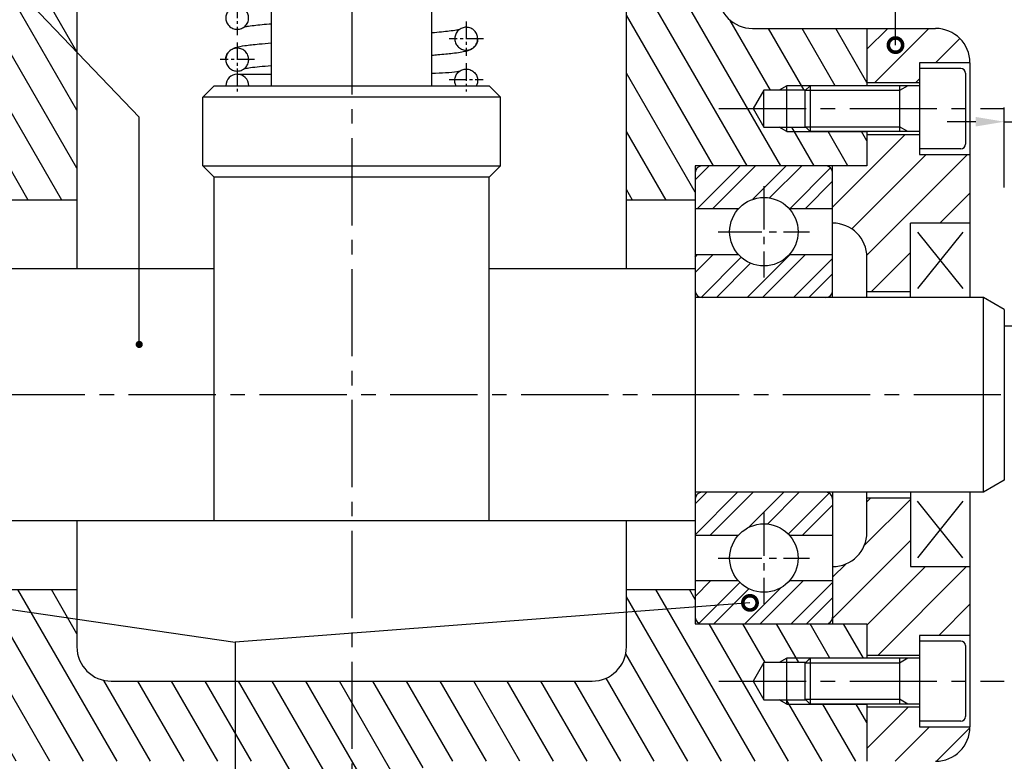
# Model space of a CAD drawing. Header units: millimetres. Extents: x 0 to 420, y 0 to 297.
# Tile 3 of 7: x 89 to 175, y 68 to 132. Entities that reach past the tile are written whole.
import ezdxf

# ---------------------------------------------------------------- set-up
doc = ezdxf.new("R2010")
doc.units = ezdxf.units.MM
doc.header["$LTSCALE"] = 0.4
doc.linetypes.add('CENTER2', pattern=[28.575, 19.05, -3.175, 3.175, -3.175])
for name, color, linetype in [('가는선', 1, 'Continuous'), ('외형선', 3, 'Continuous'), ('중심선', 1, 'CENTER2')]:
    doc.layers.add(name, color=color, linetype=linetype)
doc.styles.get("Standard").update_dxf_attribs({"font": 'isocp.shx', "bigfont": 'whgtxt.shx'})
doc.dimstyles.new('ISO-25', dxfattribs={"dimtxt": 2.5, "dimasz": 2.5, "dimexe": 1.25, "dimexo": 0.625, "dimtad": 1, "dimdec": 4, "dimtxsty": 'Standard', "dimcen": 2.5, "dimadec": 4, "dimazin": 2, "dimtfac": 1, "dimtdec": 4, "dimtmove": 0, "dimatfit": 3, "dimfxl": 1, "dimarcsym": 0})
pattern_1 = [(120, (0, -7.826), (-2.199705, -1.27), [])]

# ---------------------------------------------------------------- blocks, each defined once
blk = doc.blocks.new('_DotSmall')
at = {"color": 0, "linetype": 'ByBlock', "const_width": 0.5}
blk.add_lwpolyline([(-0.0625, 0, 1), (0.0625, 0, 1)], format="xyb", close=True, dxfattribs=at)
blk = doc.blocks.new('*D15')
at = {"color": 0, "lineweight": -2}
for p, q in [((174.741, 117.713), (174.741, 124.695)), ((179.741, 117.713), (179.741, 124.695)), ((172.241, 123.445), (169.741, 123.445)), ((174.741, 123.445), (179.741, 123.445)), ((182.241, 123.445), (184.741, 123.445))]:
    blk.add_line(p, q, dxfattribs=at)
at = {"color": 0}
for points in [[(172.241, 123.862), (172.241, 123.029), (174.741, 123.445)], [(182.241, 123.862), (182.241, 123.029), (179.741, 123.445)]]:
    blk.add_solid(points, dxfattribs=at)
at = {"layer": 'Defpoints', "color": 0}
for p in [(179.741, 123.445), (174.741, 117.088), (179.741, 117.088)]:
    blk.add_point(p, dxfattribs=at)
at = {"color": 0, "insert": (177.241, 125.32), "char_height": 2.5, "attachment_point": 5}
blk.add_mtext('5', dxfattribs=at)
blk = doc.blocks.new('*U4')
at = {"layer": '가는선'}
h = blk.add_hatch(dxfattribs=at)
h.set_pattern_fill('ANSI31', color=256, scale=0.8, angle=75)
h.set_pattern_definition(pattern_1)
edge = h.paths.add_edge_path()
edge.add_arc((96.741, 136.588), 3, 90, 180, ccw=False)
edge.add_line((96.741, 139.588), (103.741, 139.588))
edge.add_line((103.741, 139.588), (103.741, 154.588))
edge.add_line((103.741, 154.588), (100.741, 154.588))
edge.add_line((100.741, 154.588), (100.741, 147.617))
edge.add_line((100.741, 147.617), (100.362, 147.238))
edge.add_line((100.362, 147.238), (100.362, 145.931))
edge.add_line((100.362, 145.931), (100.362, 144.588))
edge.add_line((100.362, 144.588), (98.741, 143.652))
edge.add_line((98.741, 143.652), (97.12, 144.588))
edge.add_line((97.12, 144.588), (97.12, 147.238))
edge.add_line((97.12, 147.238), (96.741, 147.617))
edge.add_line((96.741, 147.617), (96.741, 154.588))
edge.add_line((96.741, 154.588), (92.741, 154.588))
edge.add_line((92.741, 154.588), (92.741, 152.588))
edge.add_arc((89.741, 152.588), 3, 270, 360, ccw=False)
edge.add_line((89.741, 149.588), (88.741, 149.588))
edge.add_arc((88.741, 146.588), 3, 90, 180)
edge.add_line((85.741, 146.588), (85.741, 134.588))
edge.add_arc((82.741, 134.588), 3, 270, 360, ccw=False)
edge.add_line((82.741, 131.588), (72.741, 131.588))
edge.add_line((72.741, 131.588), (72.741, 126.588))
edge.add_line((72.741, 126.588), (77.712, 126.588))
edge.add_line((77.712, 126.588), (79.741, 126.588))
edge.add_line((79.741, 126.588), (80.398, 126.209))
edge.add_line((80.398, 126.209), (81.741, 126.209))
edge.add_line((81.741, 126.209), (82.677, 124.588))
edge.add_line((82.677, 124.588), (81.741, 122.967))
edge.add_line((81.741, 122.967), (80.398, 122.967))
edge.add_line((80.398, 122.967), (79.741, 122.588))
edge.add_line((79.741, 122.588), (72.741, 122.588))
edge.add_line((72.741, 122.588), (72.741, 119.588))
edge.add_line((72.741, 119.588), (87.741, 119.588))
edge.add_line((87.741, 119.588), (87.741, 116.588))
edge.add_line((87.741, 116.588), (93.741, 116.588))
edge.add_line((93.741, 116.588), (93.741, 136.588))
h.paths.add_polyline_path([(79.741, 126.588), (77.712, 126.588), (78.091, 126.209), (79.741, 126.209)], flags=17)
h.paths.add_polyline_path([(79.741, 126.588), (79.741, 126.209), (80.398, 126.209)], flags=17)
h.paths.add_polyline_path([(79.741, 122.967), (78.091, 122.967), (77.712, 122.588), (79.741, 122.588)], flags=17)
h.paths.add_polyline_path([(80.398, 122.967), (79.741, 122.967), (79.741, 122.588)], flags=17)
h = blk.add_hatch(dxfattribs=at)
h.set_pattern_fill('ANSI31', color=256, scale=0.8, angle=75)
h.set_pattern_definition(pattern_1)
edge = h.paths.add_edge_path()
edge.add_line((162.741, 131.588), (152.741, 131.588))
edge.add_arc((152.741, 134.588), 3, 180, 270, ccw=False)
edge.add_line((149.741, 134.588), (149.741, 146.588))
edge.add_arc((146.741, 146.588), 3, 0, 90)
edge.add_line((146.741, 149.588), (145.741, 149.588))
edge.add_arc((145.741, 152.588), 3, 180, 270, ccw=False)
edge.add_line((142.741, 152.588), (142.741, 154.588))
edge.add_line((142.741, 154.588), (138.741, 154.588))
edge.add_line((138.741, 154.588), (138.741, 147.617))
edge.add_line((138.741, 147.617), (138.362, 147.238))
edge.add_line((138.362, 147.238), (138.362, 145.931))
edge.add_line((138.362, 145.931), (138.362, 144.588))
edge.add_line((138.362, 144.588), (136.741, 143.652))
edge.add_line((136.741, 143.652), (135.12, 144.588))
edge.add_line((135.12, 144.588), (135.12, 147.238))
edge.add_line((135.12, 147.238), (134.741, 147.617))
edge.add_line((134.741, 147.617), (134.741, 154.588))
edge.add_line((134.741, 154.588), (131.741, 154.588))
edge.add_line((131.741, 154.588), (131.741, 139.588))
edge.add_line((131.741, 139.588), (138.741, 139.588))
edge.add_arc((138.741, 136.588), 3, 0, 90, ccw=False)
edge.add_line((141.741, 136.588), (141.741, 116.588))
edge.add_line((141.741, 116.588), (147.741, 116.588))
edge.add_line((147.741, 116.588), (147.741, 119.588))
edge.add_line((147.741, 119.588), (162.741, 119.588))
edge.add_line((162.741, 119.588), (162.741, 122.588))
edge.add_line((162.741, 122.588), (157.77, 122.588))
edge.add_line((157.77, 122.588), (155.741, 122.588))
edge.add_line((155.741, 122.588), (155.085, 122.967))
edge.add_line((155.085, 122.967), (153.741, 122.967))
edge.add_line((153.741, 122.967), (152.805, 124.588))
edge.add_line((152.805, 124.588), (153.741, 126.209))
edge.add_line((153.741, 126.209), (155.085, 126.209))
edge.add_line((155.085, 126.209), (155.741, 126.588))
edge.add_line((155.741, 126.588), (162.741, 126.588))
edge.add_line((162.741, 126.588), (162.741, 131.588))
h.paths.add_polyline_path([(157.391, 122.967), (155.741, 122.967), (155.741, 122.588), (157.77, 122.588)], flags=17)
h.paths.add_polyline_path([(155.741, 122.967), (155.085, 122.967), (155.741, 122.588)], flags=17)
h.paths.add_polyline_path([(157.77, 126.588), (155.741, 126.588), (155.741, 126.209), (157.391, 126.209)], flags=17)
h.paths.add_polyline_path([(155.741, 126.588), (155.085, 126.209), (155.741, 126.209)], flags=17)
h = blk.add_hatch(dxfattribs=at)
h.set_pattern_fill('ANSI31', color=256, scale=0.8)
h.set_pattern_definition([(45, (0, -7.826), (-1.79605, 1.79605), [])])
edge = h.paths.add_edge_path()
edge.add_line((171.741, 84.588), (166.541, 84.588))
edge.add_line((166.541, 84.588), (166.541, 90.588))
edge.add_line((166.541, 90.588), (162.741, 90.588))
edge.add_line((162.741, 90.588), (162.741, 87.588))
edge.add_arc((159.741, 87.588), 3, 270, 360, ccw=False)
edge.add_line((159.741, 84.588), (159.741, 79.588))
edge.add_line((159.741, 79.588), (160.741, 79.588))
edge.add_line((160.741, 79.588), (162.741, 79.588))
edge.add_line((162.741, 79.588), (162.741, 76.838))
edge.add_line((162.741, 76.838), (167.341, 76.838))
edge.add_line((167.341, 76.838), (167.341, 78.588))
edge.add_line((167.341, 78.588), (171.741, 78.588))
edge.add_line((171.741, 78.588), (171.741, 84.588))
edge = h.paths.add_edge_path()
edge.add_line((171.741, 70.588), (167.341, 70.588))
edge.add_line((167.341, 70.588), (167.341, 72.338))
edge.add_line((167.341, 72.338), (162.741, 72.338))
edge.add_line((162.741, 72.338), (162.741, 67.588))
edge.add_line((162.741, 67.588), (168.741, 67.588))
edge.add_arc((168.741, 70.588), 3, 270, 360)
edge = h.paths.add_edge_path()
edge.add_line((171.741, 120.588), (167.341, 120.588))
edge.add_line((167.341, 120.588), (167.341, 122.338))
edge.add_line((167.341, 122.338), (162.741, 122.338))
edge.add_line((162.741, 122.338), (162.741, 119.588))
edge.add_line((162.741, 119.588), (160.741, 119.588))
edge.add_line((160.741, 119.588), (159.741, 119.588))
edge.add_line((159.741, 119.588), (159.741, 114.588))
edge.add_arc((159.741, 111.588), 3, 0, 90, ccw=False)
edge.add_line((162.741, 111.588), (162.741, 108.588))
edge.add_line((162.741, 108.588), (166.541, 108.588))
edge.add_line((166.541, 108.588), (166.541, 114.588))
edge.add_line((166.541, 114.588), (171.741, 114.588))
edge.add_line((171.741, 114.588), (171.741, 120.588))
edge = h.paths.add_edge_path()
edge.add_line((168.741, 131.588), (162.741, 131.588))
edge.add_line((162.741, 131.588), (162.741, 126.838))
edge.add_line((162.741, 126.838), (167.341, 126.838))
edge.add_line((167.341, 126.838), (167.341, 128.588))
edge.add_line((167.341, 128.588), (171.741, 128.588))
edge.add_arc((168.741, 128.588), 3, 0, 90)
h = blk.add_hatch(dxfattribs=at)
h.set_pattern_fill('ANSI32', color=256, scale=0.3)
h.set_pattern_definition([(45, (0, -7.826), (-2.020558, 2.020558), []), (45, (1.347, -7.826), (-2.020558, 2.020558), [])])
h.paths.add_polyline_path([(159.141, 108.088, 0.414214), (159.741, 108.688), (159.741, 111.837), (155.963, 111.837, -0.445148), (151.519, 111.837), (147.741, 111.837), (147.741, 108.688, 0.414214), (148.341, 108.088)])
h.paths.add_polyline_path([(148.341, 119.588, 0.414214), (147.741, 118.988), (147.741, 115.839), (151.519, 115.839, -0.445148), (155.963, 115.839), (159.741, 115.839), (159.741, 118.988, 0.414214), (159.141, 119.588)])
h.paths.add_polyline_path([(159.741, 90.488, 0.414214), (159.141, 91.088), (148.341, 91.088, 0.414214), (147.741, 90.488), (147.741, 87.339), (151.519, 87.339, -0.445148), (155.963, 87.339), (159.741, 87.339)])
h.paths.add_polyline_path([(155.963, 83.337, -0.445148), (151.519, 83.337), (147.741, 83.337), (147.741, 80.188, 0.414214), (148.341, 79.588), (159.141, 79.588, 0.414214), (159.741, 80.188), (159.741, 83.337)])
h = blk.add_hatch(dxfattribs=at)
h.set_pattern_fill('ANSI31', color=256, scale=0.8, angle=75)
h.set_pattern_definition(pattern_1)
edge = h.paths.add_edge_path()
edge.add_spline(control_points=[(112.741, 63.011), (113.441, 63.151), (115.086, 63.364), (117.896, 63.116), (120.456, 61.93), (122.135, 62.097), (122.741, 62.232)], knot_values=[5.557115, 5.557115, 5.557115, 5.557115, 7.713533, 10.579661, 13.913756, 15.788698, 15.788698, 15.788698, 15.788698], degree=3, periodic=0)
edge.add_line((122.741, 62.232), (122.741, 64.588))
edge.add_arc((125.741, 64.588), 3, 90, 180, ccw=False)
edge.add_line((125.741, 67.588), (162.741, 67.588))
edge.add_line((162.741, 67.588), (162.741, 72.588))
edge.add_line((162.741, 72.588), (157.77, 72.588))
edge.add_line((157.77, 72.588), (155.741, 72.588))
edge.add_line((155.741, 72.588), (155.085, 72.967))
edge.add_line((155.085, 72.967), (153.741, 72.967))
edge.add_line((153.741, 72.967), (152.805, 74.588))
edge.add_line((152.805, 74.588), (153.741, 76.209))
edge.add_line((153.741, 76.209), (155.085, 76.209))
edge.add_line((155.085, 76.209), (155.741, 76.588))
edge.add_line((155.741, 76.588), (162.741, 76.588))
edge.add_line((162.741, 76.588), (162.741, 79.588))
edge.add_line((162.741, 79.588), (147.741, 79.588))
edge.add_line((147.741, 79.588), (147.741, 82.588))
edge.add_line((147.741, 82.588), (141.741, 82.588))
edge.add_line((141.741, 82.588), (141.741, 77.588))
edge.add_arc((138.741, 77.588), 3, 270, 360, ccw=False)
edge.add_line((138.741, 74.588), (96.741, 74.588))
edge.add_arc((96.741, 77.588), 3, 180, 270, ccw=False)
edge.add_line((93.741, 77.588), (93.741, 82.588))
edge.add_line((93.741, 82.588), (87.741, 82.588))
edge.add_line((87.741, 82.588), (87.741, 79.588))
edge.add_line((87.741, 79.588), (72.741, 79.588))
edge.add_line((72.741, 79.588), (72.741, 76.588))
edge.add_line((72.741, 76.588), (77.712, 76.588))
edge.add_line((77.712, 76.588), (79.741, 76.588))
edge.add_line((79.741, 76.588), (80.398, 76.209))
edge.add_line((80.398, 76.209), (81.741, 76.209))
edge.add_line((81.741, 76.209), (82.677, 74.588))
edge.add_line((82.677, 74.588), (81.741, 72.967))
edge.add_line((81.741, 72.967), (80.398, 72.967))
edge.add_line((80.398, 72.967), (79.741, 72.588))
edge.add_line((79.741, 72.588), (72.741, 72.588))
edge.add_line((72.741, 72.588), (72.741, 67.588))
edge.add_line((72.741, 67.588), (109.741, 67.588))
edge.add_arc((109.741, 64.588), 3, 0, 90, ccw=False)
edge.add_line((112.741, 64.588), (112.741, 63.011))
h.paths.add_polyline_path([(79.741, 72.967), (78.091, 72.967), (77.712, 72.588), (79.741, 72.588)], flags=17)
h.paths.add_polyline_path([(80.398, 72.967), (79.741, 72.967), (79.741, 72.588)], flags=17)
h.paths.add_polyline_path([(79.741, 76.588), (77.712, 76.588), (78.091, 76.209), (79.741, 76.209)], flags=17)
h.paths.add_polyline_path([(79.741, 76.588), (79.741, 76.209), (80.398, 76.209)], flags=17)
h.paths.add_polyline_path([(157.391, 72.967), (155.741, 72.967), (155.741, 72.588), (157.77, 72.588)], flags=17)
h.paths.add_polyline_path([(155.741, 72.967), (155.085, 72.967), (155.741, 72.588)], flags=17)
h.paths.add_polyline_path([(155.741, 76.588), (155.085, 76.209), (155.741, 76.209)], flags=17)
h.paths.add_polyline_path([(157.77, 76.588), (155.741, 76.588), (155.741, 76.209), (157.391, 76.209)], flags=17)
for p, q in [((165.238, 130.134), (165.238, 193.756)), ((152.526, 81.425), (107.552, 77.991))]:
    blk.add_line(p, q)
for p, q in [((155.741, 126.588), (155.085, 126.209)), ((162.741, 126.588), (155.741, 126.588)), ((166.315, 126.588), (165.591, 126.17)), ((165.591, 126.17), (157.352, 126.17)), ((157.352, 123.006), (165.591, 123.006)), ((166.315, 122.588), (165.591, 123.006)), ((155.741, 122.588), (155.085, 122.967)), ((155.741, 122.588), (162.741, 122.588)), ((155.741, 76.588), (155.085, 76.209)), ((162.741, 76.588), (155.741, 76.588)), ((166.315, 76.588), (165.591, 76.17)), ((165.591, 76.17), (157.352, 76.17)), ((155.741, 72.588), (155.085, 72.967)), ((155.741, 72.588), (162.741, 72.588)), ((157.352, 73.006), (165.591, 73.006)), ((166.315, 72.588), (165.591, 73.006))]:
    blk.add_line(p, q, dxfattribs=at)
at = {"layer": '외형선'}
for p, q in [((110.741, 126.588), (110.741, 145.288)), ((124.741, 126.588), (124.741, 145.288)), ((93.741, 136.588), (93.741, 110.588)), ((141.741, 110.588), (141.741, 136.588)), ((152.741, 131.588), (168.741, 131.588)), ((162.741, 131.588), (162.741, 126.588)), ((167.341, 128.588), (167.341, 120.588)), ((171.741, 128.588), (167.341, 128.588)), ((171.741, 128.588), (171.741, 108.088)), ((107.741, 127.588), (110.741, 127.588)), ((170.941, 128.088), (167.341, 128.088)), ((171.341, 127.688), (171.341, 121.488)), ((105.741, 126.588), (104.741, 125.588)), ((105.741, 126.588), (129.741, 126.588)), ((129.741, 126.588), (130.741, 125.588)), ((155.741, 122.588), (155.741, 126.588)), ((157.341, 126.158), (157.77, 126.588)), ((157.77, 126.588), (157.77, 122.588)), ((167.341, 126.588), (157.77, 126.588)), ((167.341, 126.838), (162.741, 126.838)), ((165.591, 126.588), (165.591, 122.588)), ((130.741, 125.588), (104.741, 125.588)), ((104.741, 119.588), (104.741, 125.588)), ((130.741, 119.588), (130.741, 125.588)), ((153.741, 126.209), (152.805, 124.588)), ((157.391, 126.209), (153.741, 126.209)), ((153.741, 122.967), (153.741, 126.209)), ((157.341, 123.017), (157.341, 126.158)), ((152.805, 124.588), (153.741, 122.967)), ((157.341, 123.017), (157.77, 122.588)), ((153.741, 122.967), (157.391, 122.967)), ((167.341, 122.588), (157.77, 122.588)), ((162.741, 122.588), (162.741, 119.588)), ((162.741, 122.338), (167.341, 122.338)), ((170.941, 121.088), (167.341, 121.088)), ((167.341, 120.588), (171.741, 120.588)), ((104.741, 119.588), (130.741, 119.588)), ((105.741, 118.588), (104.741, 119.588)), ((129.741, 118.588), (130.741, 119.588)), ((162.741, 119.588), (147.741, 119.588)), ((147.741, 119.588), (147.741, 79.588)), ((159.741, 108.088), (159.741, 119.588)), ((105.741, 88.588), (105.741, 118.588)), ((129.741, 118.588), (105.741, 118.588)), ((129.741, 88.588), (129.741, 118.588)), ((93.741, 116.588), (87.741, 116.588)), ((147.741, 116.588), (141.741, 116.588)), ((151.519, 115.839), (147.741, 115.839)), ((159.741, 115.839), (155.963, 115.839)), ((171.741, 114.588), (166.541, 114.588)), ((166.541, 108.088), (166.541, 114.588)), ((171.116, 113.807), (167.166, 108.869)), ((167.166, 113.807), (171.116, 108.869)), ((147.741, 111.837), (151.519, 111.837)), ((155.963, 111.837), (159.741, 111.837)), ((162.741, 108.088), (162.741, 111.588)), ((105.741, 110.588), (87.741, 110.588)), ((147.741, 110.588), (129.741, 110.588)), ((166.541, 108.588), (162.741, 108.588)), ((172.921, 108.088), (147.741, 108.088)), ((172.921, 91.088), (172.921, 108.088)), ((174.741, 107.037), (172.921, 108.088)), ((174.741, 107.037), (174.741, 92.139)), ((181.741, 105.588), (174.741, 105.588)), ((174.741, 92.139), (172.921, 91.088)), ((172.921, 91.088), (147.741, 91.088)), ((159.741, 91.088), (159.741, 79.588)), ((162.741, 87.588), (162.741, 91.088)), ((162.741, 90.588), (166.541, 90.588)), ((166.541, 91.088), (166.541, 84.588)), ((171.116, 90.307), (167.166, 85.369)), ((171.116, 85.369), (167.166, 90.307)), ((171.741, 91.088), (171.741, 70.588)), ((147.741, 88.588), (87.741, 88.588)), ((93.741, 88.588), (93.741, 77.588)), ((141.741, 77.588), (141.741, 88.588)), ((147.741, 87.339), (151.519, 87.339)), ((155.963, 87.339), (159.741, 87.339)), ((166.541, 84.588), (171.741, 84.588)), ((87.741, 82.588), (93.741, 82.588)), ((141.741, 82.588), (147.741, 82.588)), ((151.519, 83.337), (147.741, 83.337)), ((159.741, 83.337), (155.963, 83.337)), ((147.741, 79.588), (162.741, 79.588)), ((162.741, 79.588), (162.741, 76.588)), ((171.741, 78.588), (167.341, 78.588)), ((167.341, 78.588), (167.341, 70.588)), ((170.941, 78.088), (167.341, 78.088)), ((171.341, 77.688), (171.341, 71.488)), ((155.741, 72.588), (155.741, 76.588)), ((157.341, 76.158), (157.77, 76.588)), ((157.77, 76.588), (157.77, 72.588)), ((167.341, 76.588), (157.77, 76.588)), ((167.341, 76.838), (162.741, 76.838)), ((165.591, 76.588), (165.591, 72.588)), ((153.741, 76.209), (152.805, 74.588)), ((157.391, 76.209), (153.741, 76.209)), ((153.741, 72.967), (153.741, 76.209)), ((157.341, 73.017), (157.341, 76.158)), ((96.741, 74.588), (138.741, 74.588)), ((152.805, 74.588), (153.741, 72.967)), ((153.741, 72.967), (157.391, 72.967)), ((157.341, 73.017), (157.77, 72.588)), ((167.341, 72.588), (157.77, 72.588)), ((162.741, 72.588), (162.741, 67.588)), ((162.741, 72.338), (167.341, 72.338)), ((170.941, 71.088), (167.341, 71.088)), ((167.341, 70.588), (171.741, 70.588))]:
    blk.add_line(p, q, dxfattribs=at)
for centre in [(153.741, 113.838), (153.741, 85.338)]:
    blk.add_circle(centre, 2.99, dxfattribs=at)
for centre, radius, start, end in [((152.741, 134.588), 3, 180, 270), ((168.741, 128.588), 3, 0, 90), ((107.741, 126.588), 1, 0, 180), ((170.941, 127.688), 0.4, 0, 90), ((170.941, 121.488), 0.4, 270, 0), ((148.341, 118.988), 0.6, 90, 180), ((159.141, 118.988), 0.6, 0, 90), ((159.741, 111.588), 3, 0, 90), ((148.341, 108.688), 0.6, 180, 270), ((159.141, 108.688), 0.6, 270, 0), ((148.341, 90.488), 0.6, 90, 180), ((159.141, 90.488), 0.6, 0, 90), ((159.741, 87.588), 3, 270, 0), ((148.341, 80.188), 0.6, 180, 270), ((159.141, 80.188), 0.6, 270, 0), ((96.741, 77.588), 3, 180, 270), ((138.741, 77.588), 3, 270, 0), ((170.941, 77.688), 0.4, 0, 90), ((170.941, 71.488), 0.4, 270, 0), ((168.741, 70.588), 3, 270, 0)]:
    blk.add_arc(centre, radius, start, end, dxfattribs=at)
for points, knots in [([(106.741, 132.517), (106.741, 132.532), (106.741, 132.548), (106.748, 132.693), (106.779, 132.821), (106.889, 133.057), (106.967, 133.163), (107.158, 133.34), (107.27, 133.409), (107.514, 133.5), (107.644, 133.521), (107.904, 133.512), (108.032, 133.483), (108.27, 133.376), (108.377, 133.3), (108.556, 133.111), (108.626, 133), (108.721, 132.757), (108.743, 132.628), (108.738, 132.367), (108.71, 132.239), (108.607, 132), (108.532, 131.892), (108.346, 131.71), (108.235, 131.638), (107.994, 131.541), (107.865, 131.516), (107.604, 131.518), (107.475, 131.544), (107.235, 131.645), (107.126, 131.718), (107.034, 131.81), (106.982, 131.862), (106.936, 131.92), (106.857, 132.044), (106.824, 132.111), (106.761, 132.288), (106.741, 132.402), (106.741, 132.517)], [-0.5515, -0.5515, -0.5515, -0.5515, -0.5469023, -0.5469023, -0.5078378, -0.5078378, -0.4687734, -0.4687734, -0.4297089, -0.4297089, -0.3906445, -0.3906445, -0.35158, -0.35158, -0.3125156, -0.3125156, -0.2734511, -0.2734511, -0.2343867, -0.2343867, -0.1953222, -0.1953222, -0.1562578, -0.1562578, -0.1171933, -0.1171933, -0.0781289, -0.0781289, -0.0390644, -0.0390644, 0, 0, 0, 0.022118, 0.022118, 0.0442359, 0.0442359, 0.0787026, 0.0787026, 0.0787026, 0.0787026]), ([(110.741, 131.977), (110.149, 131.928), (109.631, 131.88), (108.973, 131.804), (108.761, 131.776), (108.479, 131.731), (108.383, 131.713), (108.315, 131.698)], [2.4199003, 2.4199003, 2.4199003, 2.4199003, 2.6725627, 2.6725627, 2.823798, 2.823798, 2.9281522, 2.9281522, 2.9281522, 2.9281522]), ([(128.741, 130.693), (128.741, 130.69), (128.741, 130.688), (128.74, 130.556), (128.714, 130.427), (128.613, 130.187), (128.54, 130.078), (128.448, 129.986), (128.396, 129.933), (128.338, 129.887), (128.214, 129.808), (128.147, 129.776), (127.955, 129.707), (127.825, 129.688), (127.565, 129.7), (127.437, 129.731), (127.201, 129.841), (127.095, 129.918), (126.918, 130.11), (126.849, 130.222), (126.759, 130.466), (126.737, 130.595), (126.746, 130.856), (126.776, 130.984), (126.882, 131.221), (126.958, 131.328), (127.147, 131.508), (127.258, 131.578), (127.501, 131.672), (127.631, 131.695), (127.891, 131.69), (128.019, 131.662), (128.258, 131.558), (128.367, 131.484), (128.548, 131.297), (128.62, 131.187), (128.716, 130.947), (128.741, 130.821), (128.741, 130.693)], [-0.0787851, -0.0787851, -0.0787851, -0.0787851, -0.0781289, -0.0781289, -0.0390644, -0.0390644, 0, 0, 0, 0.022118, 0.022118, 0.0442359, 0.0442359, 0.0833004, 0.0833004, 0.1223648, 0.1223648, 0.1614293, 0.1614293, 0.2004937, 0.2004937, 0.2395582, 0.2395582, 0.2786226, 0.2786226, 0.317687, 0.317687, 0.3567515, 0.3567515, 0.3958159, 0.3958159, 0.4348804, 0.4348804, 0.4739448, 0.4739448, 0.5130093, 0.5130093, 0.5514175, 0.5514175, 0.5514175, 0.5514175]), ([(124.741, 131.232), (125.333, 131.281), (125.851, 131.33), (126.509, 131.406), (126.721, 131.434), (127.003, 131.479), (127.099, 131.497), (127.167, 131.512)], [2.4199003, 2.4199003, 2.4199003, 2.4199003, 2.6725627, 2.6725627, 2.823798, 2.823798, 2.9281522, 2.9281522, 2.9281522, 2.9281522]), ([(106.741, 128.868), (106.741, 128.996), (106.766, 129.125), (106.853, 129.351), (106.915, 129.451), (107.048, 129.612), (107.12, 129.675), (107.258, 129.775), (107.324, 129.811), (107.477, 129.884), (107.557, 129.912), (107.866, 130.005), (108.105, 130.047), (108.754, 130.142), (109.173, 130.19), (109.99, 130.269), (110.351, 130.3), (110.741, 130.332)], [0, 0, 0, 0, 0.0440229, 0.0440229, 0.0863404, 0.0863404, 0.128843, 0.128843, 0.1761265, 0.1761265, 0.2515343, 0.2515343, 0.4706772, 0.4706772, 0.7127039, 0.7127039, 0.8728928, 0.8728928, 0.8728928, 0.8728928]), ([(106.741, 128.868), (106.741, 128.879), (106.741, 128.89), (106.746, 129.031), (106.776, 129.159), (106.882, 129.397), (106.958, 129.504), (107.147, 129.683), (107.258, 129.754), (107.501, 129.848), (107.631, 129.871), (107.891, 129.866), (108.019, 129.838), (108.258, 129.734), (108.367, 129.659), (108.548, 129.473), (108.62, 129.363), (108.717, 129.121), (108.742, 128.992), (108.74, 128.731), (108.714, 128.603), (108.613, 128.362), (108.54, 128.253), (108.448, 128.161), (108.396, 128.109), (108.338, 128.063), (108.214, 127.984), (108.147, 127.952), (107.955, 127.883), (107.825, 127.863), (107.565, 127.875), (107.437, 127.907), (107.201, 128.016), (107.095, 128.094), (106.918, 128.285), (106.849, 128.397), (106.762, 128.631), (106.741, 128.749), (106.741, 128.868)], [-0.3939277, -0.3939277, -0.3939277, -0.3939277, -0.3906445, -0.3906445, -0.35158, -0.35158, -0.3125156, -0.3125156, -0.2734511, -0.2734511, -0.2343867, -0.2343867, -0.1953222, -0.1953222, -0.1562578, -0.1562578, -0.1171933, -0.1171933, -0.0781289, -0.0781289, -0.0390644, -0.0390644, 0, 0, 0, 0.022118, 0.022118, 0.0442359, 0.0442359, 0.0833004, 0.0833004, 0.1223648, 0.1223648, 0.1614293, 0.1614293, 0.2004937, 0.2004937, 0.2362749, 0.2362749, 0.2362749, 0.2362749]), ([(128.741, 130.693), (128.741, 130.68), (128.741, 130.667), (128.739, 130.617), (128.735, 130.579), (128.713, 130.429), (128.677, 130.319), (128.575, 130.119), (128.507, 130.029), (128.368, 129.889), (128.298, 129.837), (128.16, 129.749), (128.094, 129.718), (127.921, 129.645), (127.824, 129.617), (127.414, 129.513), (127.043, 129.459), (126.182, 129.358), (125.751, 129.315), (125.097, 129.258), (124.923, 129.244), (124.741, 129.229)], [0, 0, 0, 0, 0.0043458, 0.0043458, 0.0173965, 0.0173965, 0.0569143, 0.0569143, 0.0995714, 0.0995714, 0.1424754, 0.1424754, 0.1945249, 0.1945249, 0.2911574, 0.2911574, 0.5818943, 0.5818943, 0.7985764, 0.7985764, 0.8733184, 0.8733184, 0.8733184, 0.8733184]), ([(110.741, 128.329), (110.726, 128.327), (110.712, 128.326), (109.969, 128.265), (109.352, 128.203), (108.701, 128.118), (108.527, 128.091), (108.37, 128.061), (108.34, 128.055), (108.314, 128.049)], [2.4200017, 2.4200017, 2.4200017, 2.4200017, 2.4262593, 2.4262593, 2.740365, 2.740365, 2.8891447, 2.8891447, 2.9282975, 2.9282975, 2.9282975, 2.9282975]), ([(124.741, 127.671), (125.186, 127.689), (125.587, 127.71), (126.339, 127.762), (126.675, 127.795), (127.023, 127.842), (127.112, 127.857), (127.177, 127.869)], [2.3389258, 2.3389258, 2.3389258, 2.3389258, 2.5275213, 2.5275213, 2.7489248, 2.7489248, 2.8479161, 2.8479161, 2.8479161, 2.8479161]), ([(126.851, 126.588), (126.833, 126.622), (126.818, 126.658), (126.759, 126.817), (126.737, 126.947), (126.746, 127.207), (126.776, 127.335), (126.882, 127.572), (126.958, 127.68), (127.147, 127.859), (127.258, 127.929), (127.501, 128.023), (127.631, 128.046), (127.891, 128.041), (128.019, 128.013), (128.258, 127.91), (128.367, 127.835), (128.548, 127.648), (128.62, 127.538), (128.716, 127.299), (128.741, 127.172), (128.741, 127.044)], [-0.441435, -0.441435, -0.441435, -0.441435, -0.4297089, -0.4297089, -0.3906445, -0.3906445, -0.35158, -0.35158, -0.3125156, -0.3125156, -0.2734511, -0.2734511, -0.2343867, -0.2343867, -0.1953222, -0.1953222, -0.1562578, -0.1562578, -0.1171933, -0.1171933, -0.0787851, -0.0787851, -0.0787851, -0.0787851]), ([(128.741, 127.044), (128.741, 127.042), (128.741, 127.039), (128.74, 126.907), (128.714, 126.778), (128.654, 126.634), (128.643, 126.611), (128.631, 126.588)], [-0.07878515, -0.07878515, -0.07878515, -0.07878515, -0.07812889, -0.07812889, -0.03906445, -0.03906445, -0.03128919, -0.03128919, -0.03128919, -0.03128919]), ([(128.741, 127.044), (128.741, 126.916), (128.716, 126.787), (128.66, 126.643), (128.648, 126.615), (128.635, 126.588)], [0, 0, 0, 0, 0.04402293, 0.04402293, 0.05499209, 0.05499209, 0.05499209, 0.05499209])]:
    blk.add_open_spline(points, degree=3, knots=knots, dxfattribs=at)
at = {"layer": '중심선'}
for p, q in [((117.741, 190.588), (117.741, 28.588)), ((149.805, 124.588), (174.741, 124.588)), ((208.741, 99.588), (57.741, 99.588)), ((149.805, 74.588), (174.741, 74.588))]:
    blk.add_line(p, q, dxfattribs=at)
at = {"layer": '중심선', "ltscale": 0.2}
for p, q in [((107.741, 134.017), (107.741, 131.017)), ((127.741, 132.193), (127.741, 129.193)), ((107.741, 130.368), (107.741, 127.368)), ((129.241, 130.693), (126.241, 130.693)), ((109.241, 128.868), (106.241, 128.868)), ((127.741, 128.544), (127.741, 126.088)), ((107.741, 128.088), (107.741, 126.088)), ((126.245, 127.129), (129.237, 127.129))]:
    blk.add_line(p, q, dxfattribs=at)
at = {"layer": '중심선', "ltscale": 0.5}
for p, q in [((153.741, 117.828), (153.741, 109.848)), ((149.751, 113.838), (157.731, 113.838)), ((153.741, 89.328), (153.741, 81.348)), ((149.751, 85.338), (157.731, 85.338))]:
    blk.add_line(p, q, dxfattribs=at)
at = {"xscale": 2.5, "yscale": 2.5, "zscale": 2.5, "rotation": 270.0000000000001}
blk.add_blockref('_DotSmall', (165.238, 130.134), dxfattribs=at)
at = {"xscale": 2.5, "yscale": 2.5, "zscale": 2.5}
blk.add_blockref('_DotSmall', (152.526, 81.425), dxfattribs=at)
for points in [[(99.182, 103.995), (99.182, 123.852), (76.891, 147.136)], [(84.06, 81.425), (107.552, 77.991), (107.552, 25.162)]]:
    blk.add_leader(points, dimstyle='ISO-25', override={"dimgap": 0.625, "dimtad": 0, "dimldrblk": 'DotSmall'})

msp = doc.modelspace()

# ---------------------------------------------------------------- block references
msp.add_blockref('*U4', (0, 0))

# ---------------------------------------------------------------- dimensions: what is measured, and where the dimension line sits
dim = msp.add_linear_dim(base=(179.74107, 123.44547), p1=(174.74107, 117.08777), p2=(179.74107, 117.08777), dimstyle='ISO-25', override={"dimldrblk": 'DotSmall'})
dim.commit()
dim.dimension.update_dxf_attribs({"geometry": '*D15', "text_midpoint": (177.24107, 125.32047)})

doc.saveas('drawing.dxf')
